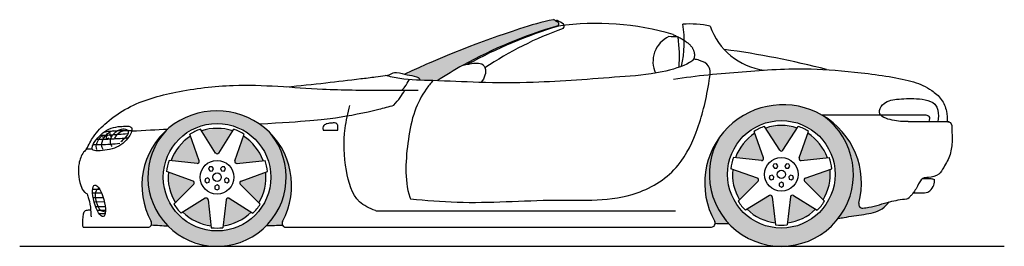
# Model space of a CAD drawing. Header units: millimetres. Extents: x 332.54 to 337.67, y 266.23 to 267.41.
import ezdxf

# ---------------------------------------------------------------- set-up
doc = ezdxf.new("R2010")
doc.units = ezdxf.units.MM
doc.linetypes.add('ACAD_ISO03W100', pattern=[30, 12, -18])
doc.layers.add('HATCH', color=7, linetype='Continuous')

# ---------------------------------------------------------------- blocks, each defined once
blk = doc.blocks.new('*U1')
at = {"layer": 'HATCH', "color": 251, "linetype": 'Continuous'}
for points in [[(6.4007, 7.1013), (6.3374, 7.2134), (6.3215, 7.078)], [(6.3374, 7.2134), (6.4007, 7.1013), (6.3402, 7.2193)], [(6.3402, 7.2193), (6.4684, 7.1487), (6.3462, 7.2222)], [(6.4684, 7.1487), (6.3402, 7.2193), (6.4007, 7.1013)], [(6.3526, 7.2207), (6.3462, 7.2222), (6.4684, 7.1487)]]:
    blk.add_solid(points, dxfattribs=at)
blk = doc.blocks.new('*U2')
at = {"layer": 'HATCH', "color": 251, "linetype": 'Continuous'}
for points in [[(6.4085, 7.3003), (6.5435, 7.3565), (6.4099, 7.3067)], [(6.5435, 7.3565), (6.4085, 7.3003), (6.5385, 7.274)], [(6.4151, 7.3108), (6.4099, 7.3067), (6.5435, 7.3565)], [(6.4113, 7.2944), (6.5385, 7.274), (6.4085, 7.3003)], [(6.5385, 7.274), (6.4113, 7.2944), (6.5073, 7.1975)]]:
    blk.add_solid(points, dxfattribs=at)
blk = doc.blocks.new('*U3')
at = {"layer": 'HATCH', "color": 251, "linetype": 'Continuous'}
for points in [[(6.3836, 7.4159), (6.3836, 7.4093), (6.428, 7.5448)], [(6.3877, 7.4042), (6.428, 7.5448), (6.3836, 7.4093)], [(6.428, 7.5448), (6.3877, 7.4042), (6.4893, 7.4894)], [(6.3941, 7.4027), (6.4893, 7.4894), (6.3877, 7.4042)], [(6.4893, 7.4894), (6.3941, 7.4027), (6.5297, 7.4173)]]:
    blk.add_solid(points, dxfattribs=at)
blk = doc.blocks.new('*U4')
at = {"layer": 'HATCH', "color": 251, "linetype": 'Continuous'}
for points in [[(6.2087, 7.5719), (6.2935, 7.4527), (6.2903, 7.5853)], [(6.2987, 7.4568), (6.2903, 7.5853), (6.2935, 7.4527)], [(6.2903, 7.5853), (6.2987, 7.4568), (6.3718, 7.5719)], [(6.2818, 7.4568), (6.287, 7.4527), (6.2087, 7.5719)], [(6.2935, 7.4527), (6.2087, 7.5719), (6.287, 7.4527)]]:
    blk.add_solid(points, dxfattribs=at)
blk = doc.blocks.new('*U5')
at = {"layer": 'HATCH', "color": 251, "linetype": 'Continuous'}
for points in [[(6.0912, 7.4894), (6.1969, 7.4159), (6.1525, 7.5448)], [(6.0509, 7.4173), (6.1969, 7.4093), (6.0912, 7.4894)], [(6.1969, 7.4159), (6.0912, 7.4894), (6.1969, 7.4093)], [(6.1864, 7.4027), (6.1928, 7.4042), (6.0509, 7.4173)], [(6.1969, 7.4093), (6.0509, 7.4173), (6.1928, 7.4042)]]:
    blk.add_solid(points, dxfattribs=at)
blk = doc.blocks.new('*U6')
at = {"layer": 'HATCH', "color": 251, "linetype": 'Continuous'}
for points in [[(6.042, 7.274), (6.1655, 7.3108), (6.037, 7.3565)], [(6.1655, 7.3108), (6.042, 7.274), (6.1706, 7.3067)], [(6.0733, 7.1975), (6.1706, 7.3067), (6.042, 7.274)], [(6.1706, 7.3067), (6.0733, 7.1975), (6.1721, 7.3003)], [(6.1692, 7.2944), (6.1721, 7.3003), (6.0733, 7.1975)]]:
    blk.add_solid(points, dxfattribs=at)
blk = doc.blocks.new('*U7')
at = {"layer": 'HATCH', "color": 251, "linetype": 'Continuous'}
for points in [[(6.1798, 7.1013), (6.2279, 7.2207), (6.1122, 7.1487)], [(6.2591, 7.078), (6.2344, 7.2222), (6.1798, 7.1013)], [(6.2279, 7.2207), (6.1798, 7.1013), (6.2344, 7.2222)], [(6.2344, 7.2222), (6.2591, 7.078), (6.2403, 7.2193)], [(6.2432, 7.2134), (6.2403, 7.2193), (6.2591, 7.078)]]:
    blk.add_solid(points, dxfattribs=at)
blk = doc.blocks.new('*U8')
at = {"layer": 'HATCH', "color": 251, "linetype": 'Continuous'}
for points in [[(3.4636, 7.0863), (3.4002, 7.1984), (3.3843, 7.063)], [(3.4002, 7.1984), (3.4636, 7.0863), (3.4031, 7.2043)], [(3.4031, 7.2043), (3.5312, 7.1337), (3.409, 7.2072)], [(3.5312, 7.1337), (3.4031, 7.2043), (3.4636, 7.0863)], [(3.4154, 7.2057), (3.409, 7.2072), (3.5312, 7.1337)]]:
    blk.add_solid(points, dxfattribs=at)
blk = doc.blocks.new('*U9')
at = {"layer": 'HATCH', "color": 251, "linetype": 'Continuous'}
for points in [[(3.4713, 7.2853), (3.6064, 7.3415), (3.4728, 7.2917)], [(3.6064, 7.3415), (3.4713, 7.2853), (3.6013, 7.259)], [(3.4779, 7.2958), (3.4728, 7.2917), (3.6064, 7.3415)], [(3.4742, 7.2794), (3.6013, 7.259), (3.4713, 7.2853)], [(3.6013, 7.259), (3.4742, 7.2794), (3.5701, 7.1825)]]:
    blk.add_solid(points, dxfattribs=at)
blk = doc.blocks.new('*U10')
at = {"layer": 'HATCH', "color": 251, "linetype": 'Continuous'}
for points in [[(3.4464, 7.4009), (3.4465, 7.3943), (3.4909, 7.5298)], [(3.4506, 7.3892), (3.4909, 7.5298), (3.4465, 7.3943)], [(3.4909, 7.5298), (3.4506, 7.3892), (3.5522, 7.4744)], [(3.457, 7.3877), (3.5522, 7.4744), (3.4506, 7.3892)], [(3.5522, 7.4744), (3.457, 7.3877), (3.5925, 7.4023)]]:
    blk.add_solid(points, dxfattribs=at)
blk = doc.blocks.new('*U11')
at = {"layer": 'HATCH', "color": 251, "linetype": 'Continuous'}
for points in [[(3.2716, 7.5569), (3.3564, 7.4377), (3.3531, 7.5703)], [(3.3447, 7.4418), (3.3498, 7.4377), (3.2716, 7.5569)], [(3.3564, 7.4377), (3.2716, 7.5569), (3.3498, 7.4377)], [(3.3616, 7.4418), (3.3531, 7.5703), (3.3564, 7.4377)], [(3.3531, 7.5703), (3.3616, 7.4418), (3.4347, 7.5569)]]:
    blk.add_solid(points, dxfattribs=at)
blk = doc.blocks.new('*U12')
at = {"layer": 'HATCH', "color": 251, "linetype": 'Continuous'}
for points in [[(3.1541, 7.4744), (3.2598, 7.4009), (3.2154, 7.5298)], [(3.1137, 7.4023), (3.2598, 7.3943), (3.1541, 7.4744)], [(3.2598, 7.4009), (3.1541, 7.4744), (3.2598, 7.3943)], [(3.2493, 7.3877), (3.2557, 7.3892), (3.1137, 7.4023)], [(3.2598, 7.3943), (3.1137, 7.4023), (3.2557, 7.3892)]]:
    blk.add_solid(points, dxfattribs=at)
blk = doc.blocks.new('*U13')
at = {"layer": 'HATCH', "color": 251, "linetype": 'Continuous'}
for points in [[(3.1049, 7.259), (3.2283, 7.2958), (3.0998, 7.3415)], [(3.2283, 7.2958), (3.1049, 7.259), (3.2335, 7.2917)], [(3.1361, 7.1825), (3.2335, 7.2917), (3.1049, 7.259)], [(3.2335, 7.2917), (3.1361, 7.1825), (3.2349, 7.2853)], [(3.2321, 7.2794), (3.2349, 7.2853), (3.1361, 7.1825)]]:
    blk.add_solid(points, dxfattribs=at)
blk = doc.blocks.new('*U14')
at = {"layer": 'HATCH', "color": 251, "linetype": 'Continuous'}
for points in [[(3.2427, 7.0863), (3.2908, 7.2057), (3.175, 7.1337)], [(3.3219, 7.063), (3.2972, 7.2072), (3.2427, 7.0863)], [(3.2908, 7.2057), (3.2427, 7.0863), (3.2972, 7.2072)], [(3.2972, 7.2072), (3.3219, 7.063), (3.3032, 7.2043)], [(3.306, 7.1984), (3.3032, 7.2043), (3.3219, 7.063)]]:
    blk.add_solid(points, dxfattribs=at)
blk = doc.blocks.new('*U15')
at = {"layer": 'HATCH', "color": 251, "linetype": 'Continuous'}
for points in [[(6.512, 7.6331), (6.5838, 7.5641), (6.581, 7.5801)], [(6.581, 7.5801), (6.5838, 7.5641), (6.6372, 7.5137)], [(6.5838, 7.5641), (6.6349, 7.4785), (6.6372, 7.5137)], [(5.9699, 7.5257), (5.924, 7.4449), (5.9306, 7.4368)], [(6.6372, 7.5137), (6.6349, 7.4785), (6.678, 7.4368)], [(5.924, 7.4449), (5.8975, 7.3557), (5.9306, 7.4368)], [(5.9306, 7.4368), (5.8975, 7.3557), (5.9154, 7.3408)], [(6.6349, 7.4785), (6.6616, 7.3826), (6.678, 7.4368)], [(6.678, 7.4368), (6.6616, 7.3826), (6.7017, 7.3531)], [(6.6616, 7.3826), (6.6622, 7.283), (6.7017, 7.3531)], [(5.8975, 7.3557), (5.8919, 7.2629), (5.9154, 7.3408)], [(5.9154, 7.3408), (5.8919, 7.2629), (5.9254, 7.2441)], [(6.7017, 7.3531), (6.6622, 7.283), (6.707, 7.2662)], [(6.6622, 7.283), (6.6365, 7.1867), (6.707, 7.2662)], [(5.8919, 7.2629), (5.9074, 7.1712), (5.9254, 7.2441)], [(5.9254, 7.2441), (5.9074, 7.1712), (5.9599, 7.1532)], [(6.707, 7.2662), (6.6365, 7.1867), (6.6938, 7.1802)], [(6.6365, 7.1867), (6.5864, 7.1006), (6.6938, 7.1802)], [(6.6938, 7.1802), (6.5864, 7.1006), (6.6949, 7.1669)], [(6.8508, 7.1873), (6.7834, 7.1677), (6.8276, 7.1608)], [(5.9074, 7.1712), (5.9433, 7.0854), (5.9599, 7.1532)], [(5.9599, 7.1532), (5.9433, 7.0854), (6.0167, 7.0742)], [(6.6949, 7.1669), (6.5864, 7.1006), (6.7041, 7.1572)], [(6.7041, 7.1572), (6.5864, 7.1006), (6.7173, 7.1555)], [(6.7173, 7.1555), (6.5864, 7.1006), (6.7987, 7.1419)], [(6.7987, 7.1419), (6.5864, 7.1006), (6.7283, 7.1234)], [(6.7834, 7.1677), (6.7173, 7.1555), (6.8276, 7.1608)], [(6.8276, 7.1608), (6.7173, 7.1555), (6.7987, 7.1419)], [(5.9433, 7.0854), (5.9452, 7.0806), (6.0167, 7.0742)], [(5.9452, 7.0806), (5.9458, 7.0755), (6.0167, 7.0742)]]:
    blk.add_solid(points, dxfattribs=at)
blk = doc.blocks.new('*U16')
at = {"layer": 'HATCH', "color": 251, "linetype": 'Continuous'}
for points in [[(3.0879, 7.559), (3.0312, 7.494), (3.0352, 7.4845)], [(3.6335, 7.5414), (3.6795, 7.4676), (3.6836, 7.4766)], [(3.0312, 7.494), (2.9903, 7.4181), (3.0352, 7.4845)], [(3.0352, 7.4845), (2.9903, 7.4181), (3.0029, 7.3991)], [(3.6836, 7.4766), (3.6795, 7.4676), (3.719, 7.4028)], [(3.6795, 7.4676), (3.7064, 7.3849), (3.719, 7.4028)], [(2.9903, 7.4181), (2.967, 7.3351), (3.0029, 7.3991)], [(3.0029, 7.3991), (2.967, 7.3351), (2.9932, 7.3083)], [(3.719, 7.4028), (3.7064, 7.3849), (3.7382, 7.3232)], [(3.7064, 7.3849), (3.7127, 7.2981), (3.7382, 7.3232)], [(2.967, 7.3351), (2.9626, 7.249), (2.9932, 7.3083)], [(2.9932, 7.3083), (2.9626, 7.249), (3.0066, 7.218)], [(3.7127, 7.2981), (3.698, 7.2124), (3.7404, 7.2413)], [(3.7382, 7.3232), (3.7127, 7.2981), (3.7404, 7.2413)], [(2.9626, 7.249), (2.9772, 7.164), (3.0066, 7.218)], [(3.7404, 7.2413), (3.698, 7.2124), (3.7254, 7.1608)], [(3.0066, 7.218), (2.9772, 7.164), (3.0424, 7.1339)], [(3.698, 7.2124), (3.6631, 7.1327), (3.7254, 7.1608)], [(2.9772, 7.164), (3.0101, 7.0843), (3.0424, 7.1339)], [(3.0424, 7.1339), (3.0101, 7.0843), (3.0981, 7.0616)], [(3.6631, 7.1327), (3.6102, 7.0637), (3.6939, 7.0853)], [(3.7254, 7.1608), (3.6631, 7.1327), (3.6939, 7.0853)], [(3.0101, 7.0843), (3.0125, 7.0761), (3.0981, 7.0616)], [(3.0125, 7.0761), (3.0113, 7.0676), (3.0981, 7.0616)], [(3.6939, 7.0853), (3.6102, 7.0637), (3.6914, 7.0758)], [(3.6914, 7.0758), (3.6102, 7.0637), (3.6938, 7.0663)]]:
    blk.add_solid(points, dxfattribs=at)
blk = doc.blocks.new('*U17')
at = {"layer": 'HATCH', "linetype": 'Continuous'}
for points in [[(3.2364, 7.6445), (3.1574, 7.61), (3.4908, 7.6363)], [(3.4908, 7.6363), (3.1574, 7.61), (3.5674, 7.5968)], [(3.3211, 7.6607), (3.2364, 7.6445), (3.4073, 7.6579)], [(3.4073, 7.6579), (3.2364, 7.6445), (3.4908, 7.6363)], [(3.1574, 7.61), (3.0879, 7.559), (3.2807, 7.5861)], [(3.2807, 7.5861), (3.0879, 7.559), (3.2131, 7.5582)], [(3.1574, 7.61), (3.3531, 7.5957), (3.5674, 7.5968)], [(3.1574, 7.61), (3.2807, 7.5861), (3.3531, 7.5957)], [(3.5674, 7.5968), (3.3531, 7.5957), (3.4256, 7.5861)], [(3.5674, 7.5968), (3.4256, 7.5861), (3.6335, 7.5414)], [(3.4256, 7.5861), (3.4931, 7.5582), (3.6335, 7.5414)], [(3.0879, 7.559), (3.0328, 7.48), (3.2131, 7.5582)], [(3.2131, 7.5582), (3.0328, 7.48), (3.1551, 7.5137)], [(3.4931, 7.5582), (3.5511, 7.5137), (3.6335, 7.5414)], [(3.6335, 7.5414), (3.5511, 7.5137), (3.6834, 7.459)], [(3.1551, 7.5137), (3.0328, 7.48), (3.1106, 7.4557)], [(3.5511, 7.5137), (3.5956, 7.4557), (3.6834, 7.459)], [(3.0328, 7.48), (3.0007, 7.3892), (3.1106, 7.4557)], [(3.1106, 7.4557), (3.0007, 7.3892), (3.0827, 7.3881)], [(3.6834, 7.459), (3.5956, 7.4557), (3.7095, 7.3663)], [(3.5956, 7.4557), (3.6236, 7.3881), (3.7095, 7.3663)], [(3.0007, 7.3892), (2.9938, 7.2931), (3.0827, 7.3881)], [(3.0827, 7.3881), (2.9938, 7.2931), (3.0731, 7.3157)], [(3.6236, 7.3881), (3.6331, 7.3157), (3.7095, 7.3663)], [(3.7095, 7.3663), (3.6331, 7.3157), (3.7102, 7.27)], [(3.0731, 7.3157), (2.9938, 7.2931), (3.0827, 7.2432)], [(2.9938, 7.2931), (3.0127, 7.1987), (3.0827, 7.2432)], [(3.6331, 7.3157), (3.6236, 7.2432), (3.7102, 7.27)], [(3.0827, 7.2432), (3.0127, 7.1987), (3.1106, 7.1757)], [(3.6236, 7.2432), (3.5956, 7.1757), (3.6853, 7.177)], [(3.7102, 7.27), (3.6236, 7.2432), (3.6853, 7.177)], [(3.0127, 7.1987), (3.0559, 7.1126), (3.1106, 7.1757)], [(3.1106, 7.1757), (3.0559, 7.1126), (3.1551, 7.1177)], [(3.5956, 7.1757), (3.5511, 7.1177), (3.6367, 7.0939)], [(3.6853, 7.177), (3.5956, 7.1757), (3.6367, 7.0939)], [(3.1551, 7.1177), (3.0559, 7.1126), (3.2131, 7.0732)], [(3.0559, 7.1126), (3.1204, 7.0411), (3.2131, 7.0732)], [(3.2131, 7.0732), (3.1204, 7.0411), (3.2807, 7.0452)], [(3.4931, 7.0732), (3.4256, 7.0452), (3.5677, 7.0266)], [(3.5511, 7.1177), (3.4931, 7.0732), (3.6367, 7.0939)], [(3.6367, 7.0939), (3.4931, 7.0732), (3.5677, 7.0266)], [(3.2807, 7.0452), (3.1204, 7.0411), (3.3531, 7.0357)], [(3.1204, 7.0411), (3.2015, 6.9892), (3.3531, 7.0357)], [(3.3531, 7.0357), (3.2015, 6.9892), (3.5677, 7.0266)], [(3.5677, 7.0266), (3.2015, 6.9892), (3.4834, 6.9801)], [(3.4256, 7.0452), (3.3531, 7.0357), (3.5677, 7.0266)], [(3.2015, 6.9892), (3.2935, 6.9606), (3.4834, 6.9801)], [(3.4834, 6.9801), (3.2935, 6.9606), (3.3898, 6.9575)]]:
    blk.add_solid(points, dxfattribs=at)
blk = doc.blocks.new('*U18')
at = {"layer": 'HATCH', "linetype": 'Continuous'}
for points in [[(6.2629, 7.6913), (6.178, 7.6744), (6.3495, 7.6898)], [(6.3495, 7.6898), (6.178, 7.6744), (6.4337, 7.6701)], [(6.0986, 7.6401), (6.0282, 7.5897), (6.2903, 7.6107)], [(6.178, 7.6744), (6.0986, 7.6401), (6.4337, 7.6701)], [(6.4337, 7.6701), (6.0986, 7.6401), (6.512, 7.6331)], [(6.0986, 7.6401), (6.2903, 7.6107), (6.512, 7.6331)], [(6.0282, 7.5897), (5.9699, 7.5257), (6.1503, 7.5732)], [(6.2903, 7.6107), (6.0282, 7.5897), (6.2178, 7.6011)], [(6.2178, 7.6011), (6.0282, 7.5897), (6.1503, 7.5732)], [(6.512, 7.6331), (6.2903, 7.6107), (6.3627, 7.6011)], [(6.512, 7.6331), (6.3627, 7.6011), (6.5816, 7.5668)], [(6.3627, 7.6011), (6.4303, 7.5732), (6.5816, 7.5668)], [(6.1503, 7.5732), (5.9699, 7.5257), (6.0923, 7.5287)], [(6.4303, 7.5732), (6.4882, 7.5287), (6.5816, 7.5668)], [(6.5816, 7.5668), (6.4882, 7.5287), (6.632, 7.485)], [(5.9699, 7.5257), (5.9309, 7.4378), (6.0478, 7.4707)], [(6.0923, 7.5287), (5.9699, 7.5257), (6.0478, 7.4707)], [(6.4882, 7.5287), (6.5327, 7.4707), (6.632, 7.485)], [(6.632, 7.485), (6.5327, 7.4707), (6.66, 7.393)], [(5.9309, 7.4378), (5.9155, 7.343), (6.0198, 7.4031)], [(6.0478, 7.4707), (5.9309, 7.4378), (6.0198, 7.4031)], [(6.5327, 7.4707), (6.5607, 7.4031), (6.66, 7.393)], [(6.0198, 7.4031), (5.9155, 7.343), (6.0103, 7.3307)], [(6.5607, 7.4031), (6.5703, 7.3307), (6.66, 7.393)], [(6.66, 7.393), (6.5703, 7.3307), (6.6637, 7.297)], [(5.9155, 7.343), (5.9246, 7.2473), (6.0103, 7.3307)], [(6.0103, 7.3307), (5.9246, 7.2473), (6.0198, 7.2582)], [(6.5703, 7.3307), (6.5607, 7.2582), (6.6637, 7.297)], [(6.6637, 7.297), (6.5607, 7.2582), (6.6429, 7.2031)], [(6.0198, 7.2582), (5.9246, 7.2473), (6.0478, 7.1907)], [(5.9246, 7.2473), (5.9579, 7.1571), (6.0478, 7.1907)], [(6.5607, 7.2582), (6.5327, 7.1907), (6.6429, 7.2031)], [(6.0478, 7.1907), (5.9579, 7.1571), (6.0923, 7.1327)], [(6.5327, 7.1907), (6.4882, 7.1327), (6.5989, 7.1177)], [(6.6429, 7.2031), (6.5327, 7.1907), (6.5989, 7.1177)], [(5.9579, 7.1571), (6.0129, 7.0783), (6.0923, 7.1327)], [(6.0923, 7.1327), (6.0129, 7.0783), (6.1503, 7.0882)], [(6.4882, 7.1327), (6.4303, 7.0882), (6.5989, 7.1177)], [(6.1503, 7.0882), (6.0129, 7.0783), (6.2178, 7.0602)], [(6.0129, 7.0783), (6.0862, 7.0161), (6.2178, 7.0602)], [(6.4303, 7.0882), (6.3627, 7.0602), (6.5346, 7.0462)], [(6.5989, 7.1177), (6.4303, 7.0882), (6.5346, 7.0462)], [(6.2178, 7.0602), (6.0862, 7.0161), (6.2903, 7.0507)], [(6.2903, 7.0507), (6.0862, 7.0161), (6.5346, 7.0462)], [(6.5346, 7.0462), (6.0862, 7.0161), (6.4543, 6.9934)], [(6.3627, 7.0602), (6.2903, 7.0507), (6.5346, 7.0462)], [(6.0862, 7.0161), (6.1729, 6.9745), (6.4543, 6.9934)], [(6.4543, 6.9934), (6.1729, 6.9745), (6.3632, 6.9628)], [(6.1729, 6.9745), (6.2673, 6.9564), (6.3632, 6.9628)]]:
    blk.add_solid(points, dxfattribs=at)
blk = doc.blocks.new('*U19')
at = {"layer": 'HATCH', "linetype": 'Continuous'}
for points in [[(5.1264, 8.104), (4.9281, 8.088), (4.8748, 8.0154)], [(5.0157, 8.1153), (4.9281, 8.088), (5.1315, 8.1088)], [(5.1315, 8.1088), (4.9281, 8.088), (5.1264, 8.104)], [(5.105, 8.1362), (5.0157, 8.1153), (5.1167, 8.1291)], [(5.1167, 8.1291), (5.0157, 8.1153), (5.1282, 8.1215)], [(5.1282, 8.1215), (5.0157, 8.1153), (5.1322, 8.1157)], [(5.1322, 8.1157), (5.0157, 8.1153), (5.1315, 8.1088)], [(4.9281, 8.088), (4.6258, 7.9793), (4.8748, 8.0154)], [(4.8748, 8.0154), (4.6258, 7.9793), (4.6346, 7.8995)], [(4.6258, 7.9793), (4.3308, 7.8521), (4.6346, 7.8995)], [(4.6346, 7.8995), (4.3308, 7.8521), (4.5656, 7.86)], [(4.5656, 7.86), (4.3308, 7.8521), (4.3736, 7.8435)], [(4.5656, 7.86), (4.3736, 7.8435), (4.4983, 7.8179)], [(4.3736, 7.8435), (4.3964, 7.8366), (4.4983, 7.8179)], [(4.3964, 7.8366), (4.4057, 7.8304), (4.4983, 7.8179)], [(4.4057, 7.8304), (4.4081, 7.8207), (4.4754, 7.8186)], [(4.4057, 7.8304), (4.4754, 7.8186), (4.4983, 7.8179)]]:
    blk.add_solid(points, dxfattribs=at)

msp = doc.modelspace()

# ---------------------------------------------------------------- linework, layer by layer
for p, q in [((336.7146, 266.9162), (337.0226, 266.9162)), ((337.0226, 266.9162), (337.231, 266.9162)), ((334.1977, 266.8355), (334.1971, 266.8625)), ((336.498, 266.7319), (336.4194, 266.8557)), ((336.5149, 266.7319), (336.5935, 266.8557)), ((337.1666, 266.8805), (337.3801, 266.8805)), ((333.476, 266.676), (333.4282, 266.8147)), ((333.5609, 266.7169), (333.4823, 266.8407)), ((333.5778, 266.7169), (333.6563, 266.8407)), ((333.6626, 266.676), (333.7104, 266.8147)), ((334.1224, 266.8361), (334.1977, 266.8355)), ((336.4131, 266.691), (336.3653, 266.8297)), ((336.5997, 266.691), (336.6475, 266.8297)), ((333.4655, 266.6628), (333.3197, 266.6786)), ((333.6731, 266.6628), (333.8189, 266.6786)), ((336.4026, 266.6778), (336.2568, 266.6936)), ((336.6103, 266.6778), (336.7561, 266.6936)), ((333.4445, 266.571), (333.3063, 266.6201)), ((333.6941, 266.571), (333.8323, 266.6201)), ((336.3816, 266.586), (336.2435, 266.6351)), ((336.6312, 266.586), (336.7694, 266.6351)), ((333.4483, 266.5546), (333.3451, 266.4504)), ((333.6903, 266.5546), (333.7936, 266.4504)), ((336.3854, 266.5696), (336.2822, 266.4654)), ((336.6275, 266.5696), (336.7307, 266.4654)), ((336.4441, 266.4959), (336.3196, 266.4185)), ((336.5688, 266.4959), (336.6933, 266.4185)), ((333.507, 266.4809), (333.3825, 266.4035)), ((333.5222, 266.4736), (333.5393, 266.3279)), ((333.6164, 266.4736), (333.5993, 266.3279)), ((333.6316, 266.4809), (333.7561, 266.4035)), ((336.4593, 266.4886), (336.4764, 266.3429)), ((336.5535, 266.4886), (336.5364, 266.3429)), ((334.401, 266.4155), (335.955, 266.4155)), ((332.8717, 266.3298), (333.2087, 266.3298)), ((333.9276, 266.3308), (336.142, 266.3308)), ((332.542, 266.2308), (337.6669, 266.2308))]:
    msp.add_line(p, q)
at = {"color": 252}
for p, q in [((332.9215, 266.5091), (332.9678, 266.5094)), ((332.9218, 266.5281), (332.9583, 266.5283)), ((332.9243, 266.4855), (332.9766, 266.4858)), ((332.9291, 266.4632), (332.9826, 266.4636)), ((332.9367, 266.4387), (332.9869, 266.439)), ((332.945, 266.4188), (332.9882, 266.4191)), ((332.9544, 266.4022), (332.987, 266.4024))]:
    msp.add_line(p, q, dxfattribs=at)
for points in [[(336.4675, 266.6594), (336.4623, 266.6477), (336.4699, 266.6373), (336.4826, 266.6386), (336.4878, 266.6504), (336.4803, 266.6607)], [(336.5454, 266.6594), (336.5326, 266.6607), (336.525, 266.6504), (336.5303, 266.6386), (336.543, 266.6373), (336.5506, 266.6477)], [(333.5304, 266.6444), (333.5252, 266.6327), (333.5327, 266.6223), (333.5455, 266.6236), (333.5507, 266.6354), (333.5432, 266.6457)], [(333.6082, 266.6444), (333.5955, 266.6457), (333.5879, 266.6354), (333.5931, 266.6236), (333.6059, 266.6223), (333.6134, 266.6327)], [(336.4435, 266.5854), (336.453, 266.5768), (336.4652, 266.5808), (336.4679, 266.5933), (336.4584, 266.6019), (336.4461, 266.5979)], [(336.5694, 266.5854), (336.5667, 266.5979), (336.5545, 266.6019), (336.545, 266.5933), (336.5476, 266.5808), (336.5599, 266.5768)], [(333.5063, 266.5704), (333.5159, 266.5618), (333.5281, 266.5658), (333.5308, 266.5783), (333.5212, 266.5869), (333.509, 266.5829)], [(333.5693, 266.5246), (333.5804, 266.5311), (333.5804, 266.5439), (333.5693, 266.5503), (333.5582, 266.5439), (333.5582, 266.5311)], [(333.6323, 266.5704), (333.6296, 266.5829), (333.6174, 266.5869), (333.6078, 266.5783), (333.6105, 266.5658), (333.6227, 266.5618)], [(336.5064, 266.5396), (336.5176, 266.5461), (336.5176, 266.5589), (336.5064, 266.5653), (336.4953, 266.5589), (336.4953, 266.5461)]]:
    msp.add_lwpolyline(points, close=True)
for centre, radius in [((333.5693, 266.5908), 0.28), ((336.5064, 266.6058), 0.28), ((333.5693, 266.5908), 0.0876), ((336.5064, 266.6058), 0.0876), ((333.5693, 266.5908), 0.022), ((336.5064, 266.6058), 0.022)]:
    msp.add_circle(centre, radius)
for centre, radius, start, end in [((336.0148, 265.0701), 2.405, 106.2317, 118.946), ((336.0587, 265.0211), 2.462, 106.829, 118.7757), ((335.9647, 265.6794), 1.7872, 109.4175, 124.0629), ((335.5638, 266.1729), 1.262, 101.087, 109.4165), ((335.1565, 267.1251), 0.3303, 55.3259, 60.1041), ((335.3754, 267.1331), 0.2763, 97.3104, 99.3202), ((334.7232, 266.2844), 1.2811, 59.5064, 61.2059), ((335.3387, 267.3884), 0.01, 292.5083, 55.3259), ((335.3585, 267.3782), 0.0179, 312.095, 34.477), ((335.3832, 267.2958), 0.6176, 348.1042, 8.5155), ((336.0347, 266.9276), 0.4614, 77.3131, 95.0635), ((336.463, 267.4915), 0.3462, 199.1769, 262.2525), ((336.7435, 262.44), 5.1764, 107.9955, 115.1087), ((335.9805, 267.1936), 0.1423, 114.5965, 205.2357), ((335.8916, 266.4404), 0.8832, 84.9985, 88.0693), ((335.2797, 267.2187), 0.6963, 355.4441, 8.378), ((335.6877, 263.1918), 4.0973, 75.0857, 82.6833), ((335.801, 265.4309), 1.9858, 118.5882, 123.1747), ((336.5155, 266.56), 0.4081, 345.1475, 209.2456), ((333.5679, 266.5472), 0.3898, 331.3677, 208.7987), ((336.5064, 266.6058), 0.375, 148.6673, 53.7533), ((336.5064, 266.6058), 0.2646, 109.2042, 122.2244), ((336.5064, 266.6058), 0.2546, 71.3245, 108.6755), ((336.5064, 266.6058), 0.2646, 57.7756, 70.7958), ((333.5693, 266.5908), 0.36, 137.4662, 38.8372), ((333.5693, 266.5908), 0.2546, 122.7531, 160.1041), ((333.5693, 266.5908), 0.2646, 109.2042, 122.2244), ((333.5693, 266.5908), 0.2546, 71.3245, 108.6755), ((333.5693, 266.5908), 0.2646, 57.7756, 70.7958), ((333.5693, 266.5908), 0.2546, 19.8959, 57.2469), ((336.5064, 266.6058), 0.2546, 122.7531, 160.1041), ((336.5064, 266.6058), 0.2546, 19.8959, 57.2469), ((333.5693, 266.7223), 0.01, 212.4099, 327.5901), ((336.5064, 266.7373), 0.01, 212.4099, 327.5901), ((333.5693, 266.5908), 0.2646, 160.6327, 173.653), ((333.4665, 266.6728), 0.01, 263.8384, 19.0187), ((333.6721, 266.6728), 0.01, 160.9813, 276.1616), ((333.5693, 266.5908), 0.2646, 6.347, 19.3673), ((336.5064, 266.6058), 0.2646, 160.6327, 173.653), ((336.4037, 266.6878), 0.01, 263.8384, 19.0187), ((336.6092, 266.6878), 0.01, 160.9813, 276.1616), ((336.5064, 266.6058), 0.2646, 6.347, 19.3673), ((333.5693, 266.5908), 0.2546, 174.1816, 211.5327), ((333.5693, 266.5908), 0.2546, 328.4673, 5.8184), ((336.5064, 266.6058), 0.2546, 174.1816, 211.5327), ((336.5064, 266.6058), 0.2546, 328.4673, 5.8184), ((333.4412, 266.5616), 0.01, 315.267, 70.4473), ((333.6975, 266.5616), 0.01, 109.5527, 224.733), ((336.3783, 266.5766), 0.01, 315.267, 70.4473), ((336.6346, 266.5766), 0.01, 109.5527, 224.733), ((336.4494, 266.4874), 0.01, 6.6956, 121.8759), ((336.5635, 266.4874), 0.01, 58.1241, 173.3044), ((333.5693, 266.5908), 0.2646, 212.0613, 225.0815), ((333.5123, 266.4724), 0.01, 6.6956, 121.8759), ((333.6263, 266.4724), 0.01, 58.1241, 173.3044), ((333.5693, 266.5908), 0.2646, 314.9185, 327.9387), ((336.5064, 266.6058), 0.2646, 212.0613, 225.0815), ((336.5064, 266.6058), 0.2646, 314.9185, 327.9387), ((336.9293, 266.4502), 0.02, 165.1475, 274.776), ((337.1567, 266.4983), 0.02, 276.7538, 315.8118), ((333.5693, 266.5908), 0.2546, 225.6102, 262.9612), ((333.5693, 266.5908), 0.2546, 277.0388, 314.3898), ((334.401, 266.4355), 0.02, 248.1539, 270), ((336.5064, 266.6058), 0.2546, 225.6102, 262.9612), ((336.5064, 266.6058), 0.2546, 277.0388, 314.3898), ((333.2087, 266.3498), 0.02, 270, 28.7987), ((333.9276, 266.3508), 0.02, 151.3677, 270), ((336.142, 266.3508), 0.02, 270, 29.2456), ((336.5064, 266.6058), 0.2646, 263.4899, 276.5101), ((333.5693, 266.5908), 0.2646, 263.4899, 276.5101)]:
    msp.add_arc(centre, radius, start, end)
at = {"linetype": 'ACAD_ISO03W100', "ltscale": 0.25}
msp.add_arc((335.5446, 265.9968), 1.395, 73.4005, 98.1905, dxfattribs=at)
msp.add_ellipse((332.9548, 266.4678), major_axis=(-0.0221, 0.0822), ratio=0.305426)
msp.add_open_spline([(335.9432, 267.3337), (335.9438, 267.3334), (335.9697, 267.3222), (336.0185, 267.2975), (336.053, 267.2552), (336.0554, 267.2213), (336.0513, 267.2102), (336.0491, 267.2057)], degree=3, knots=[64.583921, 64.583921, 64.583921, 64.583921, 64.771138, 71.949519, 76.785646, 80.806318, 81.144447, 81.144447, 81.144447, 81.144447], dxfattribs=at)
for points, knots in [([(336.0491, 267.2057), (336.0446, 267.1979), (336.0054, 267.1707), (335.8611, 267.1271), (335.5849, 267.1081), (335.2719, 267.0816), (334.9462, 267.0822), (334.7152, 267.0944), (334.5641, 267.0965), (334.4818, 267.111), (334.4566, 267.1179), (334.4446, 267.1214)], [81.660056, 81.660056, 81.660056, 81.660056, 85.178075, 99.944956, 120.901824, 165.240627, 193.080258, 216.533571, 233.412756, 237.408522, 241.098628, 241.098628, 241.098628, 241.098628]), ([(334.5764, 266.4783), (334.6571, 266.4707), (334.9085, 266.448), (335.2991, 266.4834), (335.7093, 266.4568), (335.9788, 266.6276), (336.0831, 266.8588), (336.1215, 267.0243), (336.1435, 267.1708), (336.0885, 267.1992), (336.0596, 267.2045), (336.0491, 267.2057)], [1.53317, 1.53317, 1.53317, 1.53317, 25.342073, 75.692491, 117.49802, 142.717242, 164.021827, 189.181671, 196.647031, 202.048279, 205.164073, 205.164073, 205.164073, 205.164073]), ([(334.8508, 267.1746), (334.8732, 267.179), (334.8945, 267.1829), (334.9182, 267.1871), (334.9524, 267.1826), (334.9679, 267.1549), (334.9673, 267.1193), (334.9523, 267.096), (334.9436, 267.0845)], [2.921429, 2.921429, 2.921429, 2.921429, 4.372723, 8.331287, 11.637362, 13.264331, 17.23123, 21.39019, 21.39019, 21.39019, 21.39019]), ([(335.9455, 267.1011), (336.0661, 267.1214), (336.315, 267.1405), (336.6051, 267.1642), (336.9188, 267.1375), (337.1733, 267.102), (337.2739, 267.0563), (337.3432, 267.0004), (337.3686, 266.9391), (337.3692, 266.8985), (337.3692, 266.8805)], [0, 0, 0, 0, 35.987189, 73.543133, 97.33995, 122.000427, 134.169109, 140.960477, 147.598796, 152.873237, 152.873237, 152.873237, 152.873237]), ([(333.9313, 267.0617), (333.9994, 267.0681), (334.1281, 267.0806), (334.2823, 267.1005), (334.3856, 267.1119), (334.428, 267.1186), (334.4446, 267.1214)], [7.155404, 7.155404, 7.155404, 7.155404, 27.269125, 45.239255, 52.91597, 57.868028, 57.868028, 57.868028, 57.868028]), ([(334.453, 267.119), (334.4568, 267.1207), (334.47, 267.1269), (334.4863, 267.1367), (334.5195, 267.1357), (334.5572, 267.1226), (334.5959, 267.1192), (334.6237, 267.1073), (334.6245, 267.0987), (334.6243, 267.0959)], [0.887293, 0.887293, 0.887293, 0.887293, 2.126395, 5.27186, 6.31732, 11.978496, 16.843647, 18.779917, 19.625992, 19.625992, 19.625992, 19.625992]), ([(334.5315, 267.0438), (334.5366, 267.0496), (334.5513, 267.0668), (334.5629, 267.0863), (334.5702, 267.0994)], [0.888615, 0.888615, 0.888615, 0.888615, 3.164142, 7.553959, 7.553959, 7.553959, 7.553959]), ([(334.6916, 267.0938), (334.68, 267.0793), (334.6421, 267.0311), (334.5896, 266.9304), (334.5627, 266.7869), (334.5476, 266.6364), (334.5569, 266.53), (334.5754, 266.4809), (334.5764, 266.4783)], [1.334213, 1.334213, 1.334213, 1.334213, 6.793111, 19.388953, 34.256731, 49.422508, 64.063411, 64.882028, 64.882028, 64.882028, 64.882028]), ([(334.4897, 266.966), (334.5011, 266.9793), (334.5218, 267.0041), (334.5396, 267.0312), (334.5475, 267.0438)], [1.465852, 1.465852, 1.465852, 1.465852, 6.601904, 10.986969, 10.986969, 10.986969, 10.986969]), ([(333.7892, 266.8682), (334.0353, 266.8827), (334.1871, 266.8973), (334.3638, 266.9316), (334.4637, 266.9587), (334.4897, 266.966)], [85.307552, 85.307552, 85.307552, 85.307552, 107.673333, 130.193461, 138.158068, 138.158068, 138.158068, 138.158068]), ([(334.3936, 266.417), (334.3629, 266.4293), (334.278, 266.4668), (334.233, 266.6442), (334.2246, 266.8134), (334.2507, 266.9249), (334.2599, 266.9645)], [1.253688, 1.253688, 1.253688, 1.253688, 10.76729, 28.387926, 50.422453, 62.516679, 62.516679, 62.516679, 62.516679]), ([(337.1666, 266.8805), (337.1406, 266.8808), (337.0906, 266.8814), (337.0018, 266.9125), (337.0375, 266.9852), (337.1168, 267.0001), (337.2068, 267.0027), (337.3039, 266.9903), (337.3264, 266.9278), (337.3235, 266.9003), (337.3206, 266.8805)], [0, 0, 0, 0, 8.229565, 15.82671, 19.917185, 27.632977, 37.82135, 48.589846, 50.856245, 56.648778, 56.648778, 56.648778, 56.648778]), ([(337.231, 266.9162), (337.2401, 266.9166), (337.2548, 266.9174), (337.2818, 266.9075), (337.278, 266.8915), (337.2736, 266.8805)], [0, 0, 0, 0, 2.736587, 4.438388, 7.306758, 7.306758, 7.306758, 7.306758]), ([(332.9182, 266.7381), (332.9203, 266.7355), (332.9258, 266.7296), (332.9491, 266.7282), (332.9868, 266.7295), (333.0353, 266.7408), (333.0802, 266.7633), (333.1084, 266.7971), (333.1253, 266.8242), (333.1275, 266.8574), (333.0883, 266.8562), (333.0523, 266.8553), (333.0055, 266.844), (332.9637, 266.8156), (332.938, 266.7833), (332.9213, 266.7574), (332.9187, 266.7438), (332.9182, 266.7381)], [0.403218, 0.403218, 0.403218, 0.403218, 1.338499, 2.774544, 7.245411, 12.274602, 17.106547, 21.829658, 24.8403, 26.827734, 29.847231, 33.577843, 38.523662, 43.403492, 48.226149, 50.642792, 52.308265, 52.308265, 52.308265, 52.308265]), ([(334.1971, 266.8625), (334.1955, 266.865), (334.1896, 266.8747), (334.1665, 266.8728), (334.1451, 266.8713), (334.1248, 266.8637), (334.1201, 266.8494), (334.1202, 266.8407), (334.1219, 266.8369), (334.1224, 266.8361)], [0, 0, 0, 0, 0.841332, 3.221751, 5.685474, 7.686236, 8.915263, 9.858254, 10.159549, 10.159549, 10.159549, 10.159549]), ([(337.3692, 266.8805), (337.3751, 266.8794), (337.3945, 266.8759), (337.3936, 266.8288), (337.3967, 266.778), (337.3886, 266.7066), (337.3573, 266.6516), (337.3266, 266.5986), (337.2818, 266.5888), (337.2337, 266.5883), (337.2149, 266.5383), (337.1918, 266.5061), (337.1748, 266.4882), (337.171, 266.4844)], [0, 0, 0, 0, 1.643815, 5.36392, 10.945998, 18.089367, 25.488803, 29.793834, 35.281722, 38.134747, 43.036656, 48.695356, 50.280735, 50.280735, 50.280735, 50.280735]), ([(332.8903, 266.7381), (332.885, 266.7326), (332.8645, 266.7118), (332.8486, 266.6653), (332.8462, 266.6056), (332.8547, 266.5547), (332.8728, 266.5172), (332.8882, 266.5065), (332.8931, 266.5037)], [0, 0, 0, 0, 2.257098, 8.564141, 13.76048, 19.81077, 23.743067, 25.383883, 25.383883, 25.383883, 25.383883]), ([(332.8903, 266.7381), (332.8931, 266.7382), (332.9024, 266.7382), (332.9117, 266.7379), (332.9182, 266.7381)], [0, 0, 0, 0, 0.806929, 2.73599, 2.73599, 2.73599, 2.73599]), ([(337.1918, 266.5076), (337.205, 266.509), (337.23, 266.5115), (337.2621, 266.5077), (337.2852, 266.5254), (337.3041, 266.5466), (337.3035, 266.5694), (337.3033, 266.5796)], [0.074693, 0.074693, 0.074693, 0.074693, 4.024425, 7.574131, 8.844269, 12.45855, 15.359462, 15.359462, 15.359462, 15.359462]), ([(337.2426, 266.584), (337.2453, 266.5842), (337.2593, 266.585), (337.2799, 266.5855), (337.297, 266.5812), (337.3033, 266.5796)], [1.684678, 1.684678, 1.684678, 1.684678, 2.495842, 5.790931, 7.681964, 7.681964, 7.681964, 7.681964]), ([(332.8931, 266.5037), (332.8959, 266.4958), (332.9052, 266.4684), (332.9116, 266.4278), (332.9129, 266.3955), (332.9134, 266.3836)], [0.812443, 0.812443, 0.812443, 0.812443, 3.281741, 9.315073, 12.810699, 12.810699, 12.810699, 12.810699]), ([(336.8026, 266.3758), (336.8126, 266.3777), (336.8568, 266.386), (336.933, 266.3961), (337.0234, 266.4117), (337.0568, 266.4483), (337.067, 266.4624)], [67.251345, 67.251345, 67.251345, 67.251345, 70.310199, 80.783392, 90.774527, 95.975796, 95.975796, 95.975796, 95.975796]), ([(336.931, 266.4303), (336.9415, 266.4312), (336.9889, 266.4367), (337.0626, 266.4652), (337.1292, 266.4749), (337.159, 266.4785)], [4.272379, 4.272379, 4.272379, 4.272379, 7.378423, 18.37718, 27.194311, 27.194311, 27.194311, 27.194311]), ([(332.8717, 266.3298), (332.8711, 266.3415), (332.8703, 266.3635), (332.8731, 266.3907), (332.8773, 266.4178), (332.8971, 266.4199), (332.9076, 266.4209), (332.9113, 266.4213)], [0.559584, 0.559584, 0.559584, 0.559584, 3.96334, 6.995423, 8.994533, 10.965322, 12.063418, 12.063418, 12.063418, 12.063418]), ([(336.162, 266.3506), (336.1741, 266.3501), (336.1977, 266.3493), (336.2213, 266.3492), (336.2328, 266.3494)], [3.022304, 3.022304, 3.022304, 3.022304, 6.640851, 10.110902, 10.110902, 10.110902, 10.110902])]:
    msp.add_open_spline(points, degree=3, knots=knots)
msp.add_spline([(332.8903, 266.7381), (332.9261, 266.8017), (332.9948, 266.8756), (333.1043, 266.9513), (333.3548, 267.0334), (333.6536, 267.0691), (334.1188, 267.0502), (334.4261, 267.0439), (334.6155, 267.0439)], degree=3)
at = {"color": 251}
for points in [[(332.9434, 266.7359), (332.9402, 266.7513), (332.9562, 266.7916), (332.9742, 266.8115)], [(332.9767, 266.7352), (332.9697, 266.75), (332.9819, 266.7968), (333.0069, 266.8243), (333.0306, 266.8346)], [(333.0229, 266.7513), (333.0139, 266.773), (333.0351, 266.8205), (333.0716, 266.841), (333.0986, 266.8391), (333.1063, 266.8301), (333.087, 266.7929), (333.0691, 266.7743)]]:
    msp.add_spline(points, degree=3, dxfattribs=at)
at = {"color": 252}
for points, knots in [([(332.9596, 266.8081), (332.98, 266.8094), (333.0272, 266.8125), (333.0744, 266.8159), (333.1011, 266.8179)], [1.752528, 1.752528, 1.752528, 1.752528, 7.904257, 15.940848, 15.940848, 15.940848, 15.940848]), ([(332.9812, 266.8267), (332.991, 266.8282), (333.0394, 266.8352), (333.0884, 266.8348), (333.1274, 266.8346)], [1.885337, 1.885337, 1.885337, 1.885337, 4.860919, 16.53835, 16.53835, 16.53835, 16.53835]), ([(332.9244, 266.761), (332.9372, 266.7608), (332.9837, 266.7603), (333.0302, 266.7647), (333.0639, 266.7679)], [2.144025, 2.144025, 2.144025, 2.144025, 5.964145, 16.120697, 16.120697, 16.120697, 16.120697]), ([(332.9427, 266.7885), (332.9688, 266.7888), (333.0243, 266.7895), (333.0796, 266.7943), (333.1088, 266.7968)], [0.766112, 0.766112, 0.766112, 0.766112, 8.595156, 17.40389, 17.40389, 17.40389, 17.40389])]:
    msp.add_open_spline(points, degree=3, knots=knots, dxfattribs=at)
at = {"color": 7}
for points in [[(332.9722, 266.8051), (332.9774, 266.7923)], [(333.0024, 266.8109), (332.9928, 266.8019), (332.9915, 266.7948), (333.0075, 266.7955)], [(333.0126, 266.8192), (333.0113, 266.8096), (333.0184, 266.8019)]]:
    msp.add_spline(points, degree=3, dxfattribs=at)
at = {"color": 252}
msp.add_spline([(333.0357, 266.7884), (333.0453, 266.8083), (333.071, 266.8288), (333.0812, 266.832)], degree=3, dxfattribs=at)
for points in [[(333.1249, 266.8319), (333.192, 266.8354), (333.2545, 266.8387), (333.3126, 266.8419)], [(333.2275, 266.3427), (333.2564, 266.3405), (333.2853, 266.3384), (333.3143, 266.3368)], [(333.8264, 266.3388), (333.8542, 266.3397), (333.8821, 266.3406), (333.9099, 266.3415)]]:
    msp.add_open_spline(points, degree=3)
at = {"color": 251}
msp.add_open_spline([(332.9553, 266.5331), (332.9488, 266.529), (332.9281, 266.5132), (332.9397, 266.4642), (332.9546, 266.4179), (332.9791, 266.4118), (332.9879, 266.4105)], degree=3, knots=[0.902091, 0.902091, 0.902091, 0.902091, 3.06748, 8.672488, 13.747975, 16.305739, 16.305739, 16.305739, 16.305739], dxfattribs=at)

# ---------------------------------------------------------------- block references
at = {"layer": 'HATCH', "linetype": 'Continuous'}
for name in ['*U19', '*U18', '*U17']:
    msp.add_blockref(name, (330.2162, 259.2752), dxfattribs=at)
at = {"layer": 'HATCH', "color": 251, "linetype": 'Continuous'}
for name in ['*U15', '*U4', '*U16', '*U12', '*U11', '*U10', '*U5', '*U3', '*U13', '*U9', '*U6', '*U2', '*U7', '*U1', '*U14', '*U8']:
    msp.add_blockref(name, (330.2162, 259.2752), dxfattribs=at)

doc.saveas('drawing.dxf')
